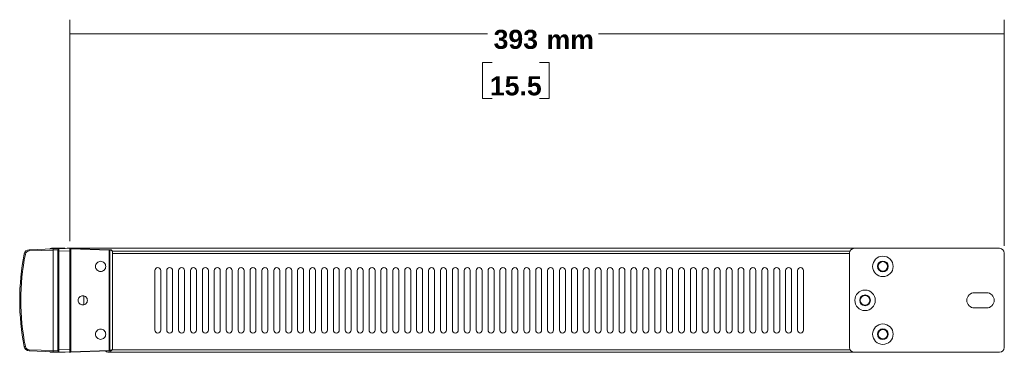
# Model space of a CAD drawing. Header units: millimetres. Extents: x 0 to 2122, y 0 to 1639.
# Tile 21 of 75: x 915 to 1329, y 778 to 918. Entities that reach past the tile are written whole.
import ezdxf

# ---------------------------------------------------------------- set-up
doc = ezdxf.new("R2010")
doc.units = ezdxf.units.MM
doc.layers.add('1', color=7, linetype='Continuous', true_color=0xffffff)
doc.styles.add('Arial', font='arial.ttf')

msp = doc.modelspace()

# ---------------------------------------------------------------- linework, layer by layer
at = {"layer": '1', "color": 7, "lineweight": 13}
for p, q in [((936.02, 824.87), (936.02, 917.95)), ((1328.62, 822.87), (1328.62, 917.95)), ((936.02, 911.95), (1111.49, 911.95)), ((1328.62, 911.95), (1158.2, 911.95)), ((1113.43, 899.94), (1109.43, 899.94)), ((1109.43, 899.94), (1109.43, 884.9)), ((1137.38, 899.94), (1133.38, 899.94)), ((1137.38, 884.9), (1137.38, 899.94)), ((1109.43, 884.9), (1113.43, 884.9)), ((1133.38, 884.9), (1137.38, 884.9))]:
    msp.add_line(p, q, dxfattribs=at)
at = {"layer": '1', "color": 7, "linetype": 'Continuous', "lineweight": 13}
for p, q in [((919.02, 821.28), (929.09, 821.63)), ((929.09, 821.13), (919.02, 820.78)), ((928.32, 821.87), (928.32, 821.6)), ((928.32, 821.87), (933.82, 821.87)), ((929.09, 821.63), (931.5, 821.71)), ((931.02, 821.21), (929.09, 821.13)), ((929.09, 778.91), (929.09, 821.13)), ((931.02, 820.71), (931.02, 821.21)), ((931.02, 779.33), (931.02, 820.71)), ((931.5, 820.71), (931.02, 820.71)), ((931.5, 821.71), (936.02, 821.87)), ((936.02, 820.87), (931.5, 820.71)), ((931.5, 820.71), (931.5, 779.33)), ((933.82, 821.87), (933.82, 821.79)), ((935.02, 821.84), (935.02, 821.87)), ((935.02, 821.87), (935.52, 821.87)), ((1265.62, 821.87), (935.52, 821.87)), ((935.52, 821.87), (935.52, 821.85)), ((936.02, 821.87), (936.02, 820.87)), ((936.02, 821.87), (936.5, 821.85)), ((936.5, 821.6), (936.02, 821.63)), ((936.02, 779.17), (936.02, 820.87)), ((936.5, 821.85), (952.67, 821.29)), ((936.5, 821.6), (936.5, 778.44)), ((952.67, 821.04), (936.5, 821.6)), ((952.67, 821.29), (953.05, 821.28)), ((952.67, 779), (952.67, 821.04)), ((952.84, 821.04), (952.67, 821.04)), ((952.84, 821.04), (952.84, 779)), ((953.22, 821.03), (952.84, 821.04)), ((1263.78, 820.67), (953.94, 820.67)), ((953.95, 779.76), (953.95, 820.28)), ((953.95, 820.28), (954.02, 820.28)), ((954.02, 820.28), (954.02, 779.76)), ((1263.61, 819.67), (954.02, 819.67)), ((1263.62, 819.87), (1263.62, 780.17)), ((1265.62, 821.87), (1326.62, 821.87)), ((1328.62, 819.87), (1328.62, 780.17)), ((971.77, 812.52), (971.77, 787.52)), ((974.27, 812.52), (974.27, 787.52)), ((976.77, 812.52), (976.77, 787.52)), ((979.27, 812.52), (979.27, 787.52)), ((981.77, 812.52), (981.77, 787.52)), ((984.27, 812.52), (984.27, 787.52)), ((986.77, 812.52), (986.77, 787.52)), ((989.27, 812.52), (989.27, 787.52)), ((991.77, 812.52), (991.77, 787.52)), ((994.27, 812.52), (994.27, 787.52)), ((996.77, 812.52), (996.77, 787.52)), ((999.27, 812.52), (999.27, 787.52)), ((1001.77, 812.52), (1001.77, 787.52)), ((1004.27, 812.52), (1004.27, 787.52)), ((1006.77, 812.52), (1006.77, 787.52)), ((1009.27, 812.52), (1009.27, 787.52)), ((1011.77, 812.52), (1011.77, 787.52)), ((1014.27, 812.52), (1014.27, 787.52)), ((1016.77, 812.52), (1016.77, 787.52)), ((1019.27, 812.52), (1019.27, 787.52)), ((1021.77, 812.52), (1021.77, 787.52)), ((1024.27, 812.52), (1024.27, 787.52)), ((1026.77, 812.52), (1026.77, 787.52)), ((1029.27, 812.52), (1029.27, 787.52)), ((1031.77, 812.52), (1031.77, 787.52)), ((1034.27, 812.52), (1034.27, 787.52)), ((1036.77, 812.52), (1036.77, 787.52)), ((1039.27, 812.52), (1039.27, 787.52)), ((1041.77, 812.52), (1041.77, 787.52)), ((1044.27, 812.52), (1044.27, 787.52)), ((1046.77, 812.52), (1046.77, 787.52)), ((1049.27, 812.52), (1049.27, 787.52)), ((1051.77, 812.52), (1051.77, 787.52)), ((1054.27, 812.52), (1054.27, 787.52)), ((1056.77, 812.52), (1056.77, 787.52)), ((1059.27, 812.52), (1059.27, 787.52)), ((1061.77, 812.52), (1061.77, 787.52)), ((1064.27, 812.52), (1064.27, 787.52)), ((1066.77, 812.52), (1066.77, 787.52)), ((1069.27, 812.52), (1069.27, 787.52)), ((1071.77, 812.52), (1071.77, 787.52)), ((1074.27, 812.52), (1074.27, 787.52)), ((1076.77, 812.52), (1076.77, 787.52)), ((1079.27, 812.52), (1079.27, 787.52)), ((1081.77, 812.52), (1081.77, 787.52)), ((1084.27, 812.52), (1084.27, 787.52)), ((1086.77, 812.52), (1086.77, 787.52)), ((1089.27, 812.52), (1089.27, 787.52)), ((1091.77, 812.52), (1091.77, 787.52)), ((1094.27, 812.52), (1094.27, 787.52)), ((1096.77, 812.52), (1096.77, 787.52)), ((1099.27, 812.52), (1099.27, 787.52)), ((1101.77, 812.52), (1101.77, 787.52)), ((1104.27, 812.52), (1104.27, 787.52)), ((1106.77, 812.52), (1106.77, 787.52)), ((1109.27, 812.52), (1109.27, 787.52)), ((1111.77, 812.52), (1111.77, 787.52)), ((1114.27, 812.52), (1114.27, 787.52)), ((1116.77, 812.52), (1116.77, 787.52)), ((1119.27, 812.52), (1119.27, 787.52)), ((1121.77, 812.52), (1121.77, 787.52)), ((1124.27, 812.52), (1124.27, 787.52)), ((1126.77, 812.52), (1126.77, 787.52)), ((1129.27, 812.52), (1129.27, 787.52)), ((1131.77, 812.52), (1131.77, 787.52)), ((1134.27, 812.52), (1134.27, 787.52)), ((1136.77, 812.52), (1136.77, 787.52)), ((1139.27, 812.52), (1139.27, 787.52)), ((1141.77, 812.52), (1141.77, 787.52)), ((1144.27, 812.52), (1144.27, 787.52)), ((1146.77, 812.52), (1146.77, 787.52)), ((1149.27, 812.52), (1149.27, 787.52)), ((1151.77, 812.52), (1151.77, 787.52)), ((1154.27, 812.52), (1154.27, 787.52)), ((1156.77, 812.52), (1156.77, 787.52)), ((1159.27, 812.52), (1159.27, 787.52)), ((1161.77, 812.52), (1161.77, 787.52)), ((1164.27, 812.52), (1164.27, 787.52)), ((1166.77, 812.52), (1166.77, 787.52)), ((1169.27, 812.52), (1169.27, 787.52)), ((1171.77, 812.52), (1171.77, 787.52)), ((1174.27, 812.52), (1174.27, 787.52)), ((1176.77, 812.52), (1176.77, 787.52)), ((1179.27, 812.52), (1179.27, 787.52)), ((1181.77, 812.52), (1181.77, 787.52)), ((1184.27, 812.52), (1184.27, 787.52)), ((1186.77, 812.52), (1186.77, 787.52)), ((1189.27, 812.52), (1189.27, 787.52)), ((1191.77, 812.52), (1191.77, 787.52)), ((1194.27, 812.52), (1194.27, 787.52)), ((1196.77, 812.52), (1196.77, 787.52)), ((1199.27, 812.52), (1199.27, 787.52)), ((1201.77, 812.52), (1201.77, 787.52)), ((1204.27, 812.52), (1204.27, 787.52)), ((1206.77, 812.52), (1206.77, 787.52)), ((1209.27, 812.52), (1209.27, 787.52)), ((1211.77, 812.52), (1211.77, 787.52)), ((1214.27, 812.52), (1214.27, 787.52)), ((1216.77, 812.52), (1216.77, 787.52)), ((1219.27, 812.52), (1219.27, 787.52)), ((1221.77, 812.52), (1221.77, 787.52)), ((1224.27, 812.52), (1224.27, 787.52)), ((1226.77, 812.52), (1226.77, 787.52)), ((1229.27, 812.52), (1229.27, 787.52)), ((1231.77, 812.52), (1231.77, 787.52)), ((1234.27, 812.52), (1234.27, 787.52)), ((1236.77, 812.52), (1236.77, 787.52)), ((1239.27, 812.52), (1239.27, 787.52)), ((1241.77, 812.52), (1241.77, 787.52)), ((1244.27, 812.52), (1244.27, 787.52)), ((1316.07, 803.22), (1321.17, 803.22)), ((942.02, 801.88), (942.02, 798.15)), ((1316.07, 796.82), (1321.17, 796.82)), ((919.02, 779.26), (929.09, 778.91)), ((929.09, 778.41), (919.02, 778.76)), ((928.32, 778.44), (928.32, 778.17)), ((933.82, 778.17), (928.32, 778.17)), ((929.09, 778.91), (931.02, 778.83)), ((931.5, 778.33), (929.09, 778.41)), ((931.02, 779.33), (931.5, 779.33)), ((931.02, 778.83), (931.02, 779.33)), ((931.5, 779.33), (936.02, 779.17)), ((936.02, 778.17), (931.5, 778.33)), ((933.82, 778.17), (933.82, 778.25)), ((936.02, 779.17), (936.02, 778.17)), ((936.02, 778.41), (936.5, 778.44)), ((936.5, 778.19), (936.02, 778.17)), ((936.5, 778.44), (952.67, 779)), ((952.67, 778.75), (936.5, 778.19)), ((952.02, 778.17), (953.02, 778.17)), ((952.84, 779), (952.67, 779)), ((953.05, 778.77), (952.67, 778.75)), ((952.84, 779), (953.22, 779.01)), ((953.02, 778.17), (953.02, 778.76)), ((1265.62, 778.17), (953.02, 778.17)), ((953.83, 779.17), (1263.88, 779.17)), ((954.02, 779.76), (953.95, 779.76)), ((1265.62, 778.17), (1326.62, 778.17))]:
    msp.add_line(p, q, dxfattribs=at)
for centre, radius in [((1277.62, 814.27), 4.3), ((1277.62, 814.27), 2.25), ((1277.62, 814.27), 2), ((1270.12, 800.02), 4.3), ((1270.12, 800.02), 2.25), ((1270.12, 800.02), 2), ((1277.62, 785.77), 4.3), ((1277.62, 785.77), 2.25), ((1277.62, 785.77), 2)]:
    msp.add_circle(centre, radius, dxfattribs=at)
for centre, radius, start, end in [((1015.07, 800.02), 100.05, 168.7691, 191.2309), ((1015.05, 800.02), 99.55, 168.7691, 191.2309), ((919.09, 819.08), 2.2, 92, 168.7691), ((919.07, 819.08), 1.7, 92, 168.7691), ((931.52, 821.21), 0.5, 92, 180), ((953.02, 820.28), 1, 0, 88), ((953.2, 820.28), 0.75, 0, 88), ((1265.62, 819.87), 2, 90, 180), ((1326.62, 819.87), 2, 0, 90), ((973.02, 812.52), 1.25, 0, 180), ((978.02, 812.52), 1.25, 0, 180), ((983.02, 812.52), 1.25, 0, 180), ((988.02, 812.52), 1.25, 0, 180), ((993.02, 812.52), 1.25, 0, 180), ((998.02, 812.52), 1.25, 0, 180), ((1003.02, 812.52), 1.25, 0, 180), ((1008.02, 812.52), 1.25, 0, 180), ((1013.02, 812.52), 1.25, 0, 180), ((1018.02, 812.52), 1.25, 0, 180), ((1023.02, 812.52), 1.25, 0, 180), ((1028.02, 812.52), 1.25, 0, 180), ((1033.02, 812.52), 1.25, 0, 180), ((1038.02, 812.52), 1.25, 0, 180), ((1043.02, 812.52), 1.25, 0, 180), ((1048.02, 812.52), 1.25, 0, 180), ((1053.02, 812.52), 1.25, 0, 180), ((1058.02, 812.52), 1.25, 0, 180), ((1063.02, 812.52), 1.25, 0, 180), ((1068.02, 812.52), 1.25, 0, 180), ((1073.02, 812.52), 1.25, 0, 180), ((1078.02, 812.52), 1.25, 0, 180), ((1083.02, 812.52), 1.25, 0, 180), ((1088.02, 812.52), 1.25, 0, 180), ((1093.02, 812.52), 1.25, 0, 180), ((1098.02, 812.52), 1.25, 0, 180), ((1103.02, 812.52), 1.25, 0, 180), ((1108.02, 812.52), 1.25, 0, 180), ((1113.02, 812.52), 1.25, 0, 180), ((1118.02, 812.52), 1.25, 0, 180), ((1123.02, 812.52), 1.25, 0, 180), ((1128.02, 812.52), 1.25, 0, 180), ((1133.02, 812.52), 1.25, 0, 180), ((1138.02, 812.52), 1.25, 0, 180), ((1143.02, 812.52), 1.25, 0, 180), ((1148.02, 812.52), 1.25, 0, 180), ((1153.02, 812.52), 1.25, 0, 180), ((1158.02, 812.52), 1.25, 0, 180), ((1163.02, 812.52), 1.25, 0, 180), ((1168.02, 812.52), 1.25, 0, 180), ((1173.02, 812.52), 1.25, 0, 180), ((1178.02, 812.52), 1.25, 0, 180), ((1183.02, 812.52), 1.25, 0, 180), ((1188.02, 812.52), 1.25, 0, 180), ((1193.02, 812.52), 1.25, 0, 180), ((1198.02, 812.52), 1.25, 0, 180), ((1203.02, 812.52), 1.25, 0, 180), ((1208.02, 812.52), 1.25, 0, 180), ((1213.02, 812.52), 1.25, 0, 180), ((1218.02, 812.52), 1.25, 0, 180), ((1223.02, 812.52), 1.25, 0, 180), ((1228.02, 812.52), 1.25, 0, 180), ((1233.02, 812.52), 1.25, 0, 180), ((1238.02, 812.52), 1.25, 0, 180), ((1243.02, 812.52), 1.25, 0, 180), ((1316.07, 800.02), 3.2, 90, 270), ((1321.17, 800.02), 3.2, 270, 90), ((973.02, 787.52), 1.25, 180, 0), ((978.02, 787.52), 1.25, 180, 0), ((983.02, 787.52), 1.25, 180, 0), ((988.02, 787.52), 1.25, 180, 0), ((993.02, 787.52), 1.25, 180, 0), ((998.02, 787.52), 1.25, 180, 0), ((1003.02, 787.52), 1.25, 180, 0), ((1008.02, 787.52), 1.25, 180, 0), ((1013.02, 787.52), 1.25, 180, 0), ((1018.02, 787.52), 1.25, 180, 0), ((1023.02, 787.52), 1.25, 180, 0), ((1028.02, 787.52), 1.25, 180, 0), ((1033.02, 787.52), 1.25, 180, 0), ((1038.02, 787.52), 1.25, 180, 0), ((1043.02, 787.52), 1.25, 180, 0), ((1048.02, 787.52), 1.25, 180, 0), ((1053.02, 787.52), 1.25, 180, 0), ((1058.02, 787.52), 1.25, 180, 0), ((1063.02, 787.52), 1.25, 180, 0), ((1068.02, 787.52), 1.25, 180, 0), ((1073.02, 787.52), 1.25, 180, 0), ((1078.02, 787.52), 1.25, 180, 0), ((1083.02, 787.52), 1.25, 180, 0), ((1088.02, 787.52), 1.25, 180, 0), ((1093.02, 787.52), 1.25, 180, 0), ((1098.02, 787.52), 1.25, 180, 0), ((1103.02, 787.52), 1.25, 180, 0), ((1108.02, 787.52), 1.25, 180, 0), ((1113.02, 787.52), 1.25, 180, 0), ((1118.02, 787.52), 1.25, 180, 0), ((1123.02, 787.52), 1.25, 180, 0), ((1128.02, 787.52), 1.25, 180, 0), ((1133.02, 787.52), 1.25, 180, 0), ((1138.02, 787.52), 1.25, 180, 0), ((1143.02, 787.52), 1.25, 180, 0), ((1148.02, 787.52), 1.25, 180, 0), ((1153.02, 787.52), 1.25, 180, 0), ((1158.02, 787.52), 1.25, 180, 0), ((1163.02, 787.52), 1.25, 180, 0), ((1168.02, 787.52), 1.25, 180, 0), ((1173.02, 787.52), 1.25, 180, 0), ((1178.02, 787.52), 1.25, 180, 0), ((1183.02, 787.52), 1.25, 180, 0), ((1188.02, 787.52), 1.25, 180, 0), ((1193.02, 787.52), 1.25, 180, 0), ((1198.02, 787.52), 1.25, 180, 0), ((1203.02, 787.52), 1.25, 180, 0), ((1208.02, 787.52), 1.25, 180, 0), ((1213.02, 787.52), 1.25, 180, 0), ((1218.02, 787.52), 1.25, 180, 0), ((1223.02, 787.52), 1.25, 180, 0), ((1228.02, 787.52), 1.25, 180, 0), ((1233.02, 787.52), 1.25, 180, 0), ((1238.02, 787.52), 1.25, 180, 0), ((1243.02, 787.52), 1.25, 180, 0), ((919.09, 780.96), 2.2, 191.2309, 268), ((919.07, 780.96), 1.7, 191.2309, 268), ((931.52, 778.83), 0.5, 180, 268), ((933.82, 779.17), 1, 270, 290.6901), ((952.02, 779.17), 1, 208.1686, 270), ((953.02, 779.76), 1, 272, 0), ((953.2, 779.76), 0.75, 272, 0), ((1265.62, 780.17), 2, 180, 270), ((1326.62, 780.17), 2, 270, 0)]:
    msp.add_arc(centre, radius, start, end, dxfattribs=at)
at = {"layer": '1', "color": 7, "linetype": 'Continuous', "lineweight": 13, "extrusion": (0, 0, -1)}
for centre, radius, start, end in [((-928.32, 820.77), 1.1, 47.0382, 90), ((-933.82, 820.87), 1, 90, 110.6901), ((-928.32, 779.27), 1.1, 270, 312.9618)]:
    msp.add_arc(centre, radius, start, end, dxfattribs=at)
at = {"layer": '1', "color": 7, "linetype": 'Continuous', "lineweight": 13}
for centre, major_axis, ratio, start_param, end_param in [((917.42, 819.41), (0.49, -0.097), 0.006801, 3.141593, 4.678151), ((919.03, 820.78), (-0.017, 0.5), 0.034878, 0, 1.569578), ((929.11, 821.13), (-0.017, 0.5), 0.034878, 0, 1.569578), ((931.52, 820.71), (-0.02, 1), 0.017434, 0.000304, 1.569883), ((936.49, 821.6), (-0.009, -0.25), 0.034878, 1.572014, 3.141593), ((952.66, 821.04), (-0.009, -0.25), 0.034878, 1.572014, 3.141593), ((952.66, 821.04), (0.009, 0.25), 0.719128, 4.737496, 6.283185), ((953.04, 821.03), (-0.009, -0.25), 0.719128, 1.595904, 3.141593), ((917.42, 780.63), (-0.49, -0.097), 0.006801, 4.746627, 6.283185), ((919.03, 779.26), (0.017, 0.5), 0.034878, 1.572014, 3.141593), ((929.11, 778.91), (0.017, 0.5), 0.034878, 1.572014, 3.141593), ((931.52, 779.33), (0.02, 1), 0.017434, 1.57171, 3.141288), ((936.49, 778.44), (0.009, -0.25), 0.034878, 0, 1.569578), ((952.66, 779), (0.009, -0.25), 0.034878, 0, 1.569578), ((952.66, 779), (-0.009, 0.25), 0.719128, 3.141593, 4.687282), ((953.04, 779.01), (0.009, -0.25), 0.719128, 0, 1.545689)]:
    msp.add_ellipse(centre, major_axis=major_axis, ratio=ratio, start_param=start_param, end_param=end_param, dxfattribs=at)
for points, knots in [([(951.17, 814.27), (951.17, 813.71), (950.94, 813.15), (950.14, 812.35), (949.58, 812.12), (948.46, 812.12), (947.9, 812.35), (947.1, 813.15), (946.87, 813.71), (946.87, 814.83), (947.1, 815.39), (947.9, 816.19), (948.46, 816.42), (949.58, 816.42), (950.14, 816.19), (950.94, 815.39), (951.17, 814.83), (951.17, 814.27)], [0, 0, 0, 0, 0.125, 0.125, 0.25, 0.25, 0.375, 0.375, 0.5, 0.5, 0.625, 0.625, 0.75, 0.75, 0.875, 0.875, 1, 1, 1, 1]), ([(943.47, 800.02), (943.47, 799.51), (943.26, 799), (942.54, 798.28), (942.03, 798.07), (941.01, 798.07), (940.5, 798.28), (939.78, 799), (939.57, 799.51), (939.57, 800.53), (939.78, 801.04), (940.5, 801.76), (941.01, 801.97), (942.03, 801.97), (942.54, 801.76), (943.26, 801.04), (943.47, 800.53), (943.47, 800.02)], [0, 0, 0, 0, 0.125, 0.125, 0.25, 0.25, 0.375, 0.375, 0.5, 0.5, 0.625, 0.625, 0.75, 0.75, 0.875, 0.875, 1, 1, 1, 1]), ([(951.17, 785.77), (951.17, 785.21), (950.94, 784.65), (950.14, 783.85), (949.58, 783.62), (948.46, 783.62), (947.9, 783.85), (947.1, 784.65), (946.87, 785.21), (946.87, 786.33), (947.1, 786.89), (947.9, 787.69), (948.46, 787.92), (949.58, 787.92), (950.14, 787.69), (950.94, 786.89), (951.17, 786.33), (951.17, 785.77)], [0, 0, 0, 0, 0.125, 0.125, 0.25, 0.25, 0.375, 0.375, 0.5, 0.5, 0.625, 0.625, 0.75, 0.75, 0.875, 0.875, 1, 1, 1, 1]), ([(936.02, 778.17), (936.02, 778.17), (936.01, 778.17), (935.99, 778.17), (935.97, 778.17), (935.91, 778.17), (935.87, 778.18), (935.86, 778.18), (935.86, 778.18), (935.86, 778.18)], [0, 0, 0, 0, 0.063983, 0.063983, 0.310927, 0.310927, 0.999988, 0.999988, 1, 1, 1, 1])]:
    msp.add_open_spline(points, degree=3, knots=knots, dxfattribs=at)
at = {"layer": '1', "color": 7, "lineweight": 18}
for points in [[(936.02, 911.95), (945.02, 914.36), (945.02, 909.54), (936.02, 911.95)], [(1328.62, 911.95), (1319.62, 909.54), (1319.62, 914.36), (1328.62, 911.95)]]:
    msp.add_solid(points, dxfattribs=at)

# ---------------------------------------------------------------- texts
at = {"layer": '1', "color": 7, "linetype": 'Continuous', "lineweight": 13, "char_height": 8, "attachment_point": 8, "line_spacing_factor": 1.047437, "style": 'Arial'}
for s, insert in [('\\fArial|b1|i0;\\W1.0000;393', (1123.41, 905.57)), ('\\fArial|b1|i0;\\W1.0000;mm', (1146.29, 905.57)), ('\\fArial|b1|i0;\\W1.0000;15.5', (1123.41, 886.04))]:
    msp.add_mtext(s, dxfattribs=dict(at, insert=insert))

doc.saveas('drawing.dxf')
